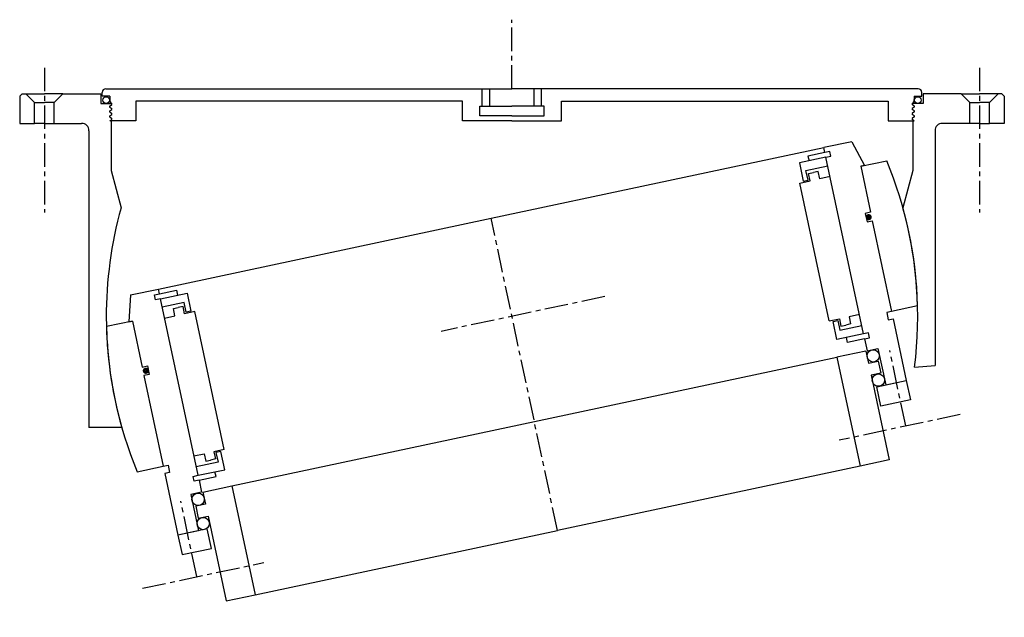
# Model space of a CAD drawing. Extents: x -199 to 199, y -122 to 120.
import ezdxf

# ---------------------------------------------------------------- set-up
doc = ezdxf.new("R2010")
doc.units = 0
doc.header["$LTSCALE"] = 0.3
doc.header["$MEASUREMENT"] = 0
doc.linetypes.add('CENTER', pattern=[50.8, 31.75, -6.35, 6.35, -6.35])
doc.layers.get('0').update_dxf_attribs({"linetype": 'CONTINUOUS'})
doc.layers.add('CENTER', color=9, linetype='CENTER')

# ---------------------------------------------------------------- blocks, each defined once
blk = doc.blocks.new('4S250Z-outer')
for p, q in [((-164.18, 92.01), (-12.01, 92.01)), ((-12.01, 85.01), (-12.01, 92.01)), ((-12.01, 92.01), (-9.01, 92.01)), ((-9.01, 85.01), (-9.01, 92.01)), ((-9.01, 92.01), (-0.01, 92.01)), ((8.99, 92.01), (-0.01, 92.01)), ((8.99, 85.01), (8.99, 92.01)), ((11.99, 92.01), (8.99, 92.01)), ((164.17, 92.01), (11.99, 92.01)), ((11.99, 85.01), (11.99, 92.01)), ((-198.01, 90), (-199.01, 89)), ((-199.01, 89), (-199.01, 78)), ((-198.01, 90), (-196.51, 90)), ((-196.51, 90), (-189.01, 90)), ((-193.01, 86.5), (-196.51, 90)), ((-181.51, 90), (-189.01, 90)), ((-185.01, 86.5), (-181.51, 90)), ((-181.51, 90), (-166.24, 90)), ((-166.24, 90), (-166.24, 86)), ((-165.68, 89.01), (-165.68, 90.51)), ((-162.61, 89.01), (-165.68, 89.01)), ((-162.62, 89.01), (-162.61, 89.01)), ((-162.62, 89.01), (-162.62, 87.61)), ((162.6, 89.01), (162.6, 87.61)), ((162.6, 89.01), (162.6, 89.01)), ((162.6, 89.01), (165.67, 89.01)), ((165.67, 89.01), (165.67, 90.51)), ((181.5, 90), (166.22, 90)), ((166.22, 90), (166.22, 86)), ((181.5, 90), (189, 90)), ((185, 86.5), (181.5, 90)), ((196.5, 90), (189, 90)), ((193, 86.5), (196.5, 90)), ((198, 90), (196.5, 90)), ((198, 90), (199, 89)), ((199, 89), (199, 78)), ((-193.01, 86.5), (-189.01, 86.5)), ((-193.01, 78), (-193.01, 86.5)), ((-185.01, 86.5), (-189.01, 86.5)), ((-185.01, 78), (-185.01, 86.5)), ((-166.24, 86), (-161.85, 86)), ((-162.62, 84.61), (-161.82, 84.01)), ((-162.62, 83.01), (-161.82, 83.61)), ((-162.61, 85.01), (-161.82, 85.61)), ((-161.82, 86.01), (-161.82, 86.01)), ((-20, 87.01), (-152, 87.01)), ((-152, 87.01), (-152, 79.01)), ((-20, 79.01), (-20, 87.01)), ((-13.01, 85.01), (-9.01, 85.01)), ((-13.01, 81.01), (-13.01, 85.01)), ((-9.01, 85.01), (-0.01, 85.01)), ((8.99, 85.01), (-0.01, 85.01)), ((12.99, 85.01), (8.99, 85.01)), ((12.99, 81.01), (12.99, 85.01)), ((19.99, 87.01), (151.99, 87.01)), ((19.99, 79.01), (19.99, 87.01)), ((151.99, 87.01), (151.99, 79.01)), ((161.8, 86.01), (161.8, 86.01)), ((162.6, 85.01), (161.8, 85.61)), ((162.6, 84.61), (161.8, 84.01)), ((162.6, 83.01), (161.8, 83.61)), ((166.22, 86), (161.84, 86)), ((185, 78), (185, 86.5)), ((185, 86.5), (189, 86.5)), ((193, 86.5), (189, 86.5)), ((193, 78), (193, 86.5)), ((-162.62, 82.61), (-161.82, 82.01)), ((-162.62, 81.01), (-161.82, 81.61)), ((-162.62, 80.61), (-161.82, 80.01)), ((-162.61, 79.01), (-161.82, 79.61)), ((-0.01, 81.01), (-13.01, 81.01)), ((-0.01, 81.01), (12.99, 81.01)), ((162.6, 82.61), (161.8, 82.01)), ((162.6, 81.01), (161.8, 81.61)), ((162.6, 80.61), (161.8, 80.01)), ((162.6, 79.01), (161.8, 79.61)), ((-199.01, 78), (-193.01, 78)), ((-189.01, 78), (-193.01, 78)), ((-189.01, 78), (-185.01, 78)), ((-185.01, 78), (-174.01, 78)), ((-152, 79.01), (-162.61, 79.01)), ((-162.01, 79.01), (-162.01, 59.01)), ((-0.01, 79.01), (-20, 79.01)), ((-0.01, 79.01), (19.99, 79.01)), ((151.99, 79.01), (162.6, 79.01)), ((162, 79.01), (162, 59.01)), ((185, 78), (174, 78)), ((189, 78), (185, 78)), ((189, 78), (193, 78)), ((199, 78), (193, 78)), ((-171.01, 75), (-171.01, -45)), ((171, 75), (171, -19.89)), ((-162.01, 59.01), (-158.03, 43.88)), ((162, 59.01), (158.02, 43.88)), ((162.71, -20.5), (171, -19.89)), ((-157.71, -45), (-171.01, -45))]:
    blk.add_line(p, q)
for centre in [(-164.04, 87.42), (164.03, 87.42)]:
    blk.add_circle(centre, 1.37)
for centre, radius, start, end in [((-164.18, 90.51), 1.5, 90, 180), ((164.17, 90.51), 1.5, 0, 90), ((-160.62, 87.61), 2, 180, 233.1301), ((160.6, 87.61), 2, 306.8699, 0), ((-162.47, 84.81), 0.25, 126.8699, 233.1301), ((-161.97, 85.81), 0.25, 306.8699, 53.7141), ((-161.97, 83.81), 0.25, 306.8699, 53.7141), ((161.95, 85.81), 0.25, 126.2859, 233.1301), ((161.95, 83.81), 0.25, 126.2859, 233.1301), ((162.45, 84.81), 0.25, 306.8699, 53.1301), ((-162.47, 82.81), 0.25, 126.8699, 233.1301), ((-162.47, 80.81), 0.25, 126.8699, 233.1301), ((-161.97, 81.81), 0.25, 306.8699, 53.7141), ((-161.97, 79.81), 0.25, 306.8699, 53.7141), ((161.95, 81.81), 0.25, 126.2859, 233.1301), ((161.95, 79.81), 0.25, 126.2859, 233.1301), ((162.45, 82.81), 0.25, 306.8699, 53.1301), ((162.45, 80.81), 0.25, 306.8699, 53.1301), ((-174.01, 75), 3, 0, 90), ((174, 75), 3, 90, 180), ((0, 0), 164, 164.4811, 195.9257), ((0, 0), 164, 352.8191, 15.5189)]:
    blk.add_arc(centre, radius, start, end)
at = {"layer": 'CENTER'}
for p, q in [((-0.01, 92.01), (-0.01, 119.92)), ((-189.01, 100.5), (-189.01, 42)), ((189, 100.5), (189, 42))]:
    blk.add_line(p, q, dxfattribs=at)
blk = doc.blocks.new('4S250Z-bearing')
for p, q in [((-149, 40.5), (-152, 30)), ((-149, 40.5), (-137.5, 40.5)), ((-137.5, 40.5), (0, 40.5)), ((-137.5, 38.5), (-137.5, 40.5)), ((0, 40.5), (137.51, 40.5)), ((149, 40.5), (137.5, 40.5)), ((137.5, 38.5), (137.5, 40.5)), ((149, 40.5), (152, 30)), ((-139.5, 38.5), (-137.5, 38.5)), ((-139.5, 36.5), (-139.5, 38.5)), ((-137.5, 36.5), (-139.5, 36.5)), ((-137.5, 38.5), (-130.5, 38.5)), ((-137.5, -36.5), (-137.5, 36.5)), ((-137.5, 36.5), (-126.5, 36.5)), ((-130.5, 38.5), (-130.5, 36.5)), ((-126.5, 36.5), (-126.5, 29)), ((137.5, 36.5), (126.5, 36.5)), ((126.5, 36.5), (126.5, 29)), ((137.5, 38.5), (130.5, 38.5)), ((130.5, 38.5), (130.5, 36.5)), ((139.5, 38.5), (137.5, 38.5)), ((137.5, -36.5), (137.5, 36.5)), ((137.5, 36.5), (139.5, 36.5)), ((139.5, 36.5), (139.5, 38.5)), ((-128.5, 33), (-137.5, 33)), ((-128.5, 29), (-128.5, 33)), ((128.5, 33), (137.5, 33)), ((128.5, 29), (128.5, 33)), ((-150.5, 30), (-161.23, 30)), ((-152, 30), (-150.5, 30)), ((-150.5, 30), (-150.5, 11)), ((-150.5, 30), (-150.5, 11)), ((-137.5, 28.5), (-133.25, 28.5)), ((-133.25, 31.5), (-131.25, 31.5)), ((-133.25, 28.5), (-133.25, 31.5)), ((-129.25, 31.5), (-131.25, 31.5)), ((-129.25, 28.5), (-129.25, 31.5)), ((-125, 28.5), (-129.25, 28.5)), ((-126.5, 29), (-128.5, 29)), ((-125, -28.5), (-125, 28.5)), ((125, -28.5), (125, 28.5)), ((125, 28.5), (129.25, 28.5)), ((126.5, 29), (128.5, 29)), ((129.25, 28.5), (129.25, 31.5)), ((129.25, 31.5), (131.25, 31.5)), ((133.25, 31.5), (131.25, 31.5)), ((133.25, 28.5), (133.25, 31.5)), ((137.5, 28.5), (133.25, 28.5)), ((150.5, 30), (161.23, 30)), ((150.5, 30), (150.5, 11)), ((150.5, 30), (150.5, 11)), ((152, 30), (150.5, 30)), ((-150.5, 11), (-148.3, 11)), ((-148.3, 11), (-148.3, 7.5)), ((150.5, 11), (148.3, 11)), ((148.3, 11), (148.3, 7.5)), ((-150.5, 7.5), (-150.5, -30)), ((-150.5, 7.5), (-150.5, -30)), ((-148.3, 7.5), (-150.5, 7.5)), ((148.3, 7.5), (150.5, 7.5)), ((150.5, 7.5), (150.5, -30)), ((150.5, 7.5), (150.5, -30)), ((-161.23, -30), (-150.5, -30)), ((-150.5, -30), (-148.5, -30)), ((-148.5, -30), (-148.5, -33)), ((-137.5, -28.5), (-133.25, -28.5)), ((-133.25, -28.5), (-133.25, -31.5)), ((-133.25, -31.5), (-131.25, -31.5)), ((-129.25, -31.5), (-131.25, -31.5)), ((-125, -28.5), (-129.25, -28.5)), ((-129.25, -28.5), (-129.25, -31.5)), ((-126.5, -29), (-128.5, -29)), ((-128.5, -29), (-128.5, -33)), ((-126.5, -36.5), (-126.5, -29)), ((125, -28.5), (129.25, -28.5)), ((126.5, -36.5), (126.5, -29)), ((126.5, -29), (128.5, -29)), ((128.5, -29), (128.5, -33)), ((129.25, -28.5), (129.25, -31.5)), ((129.25, -31.5), (131.25, -31.5)), ((133.25, -31.5), (131.25, -31.5)), ((137.5, -28.5), (133.25, -28.5)), ((133.25, -28.5), (133.25, -31.5)), ((150.5, -30), (148.5, -30)), ((148.5, -30), (148.5, -33)), ((161.23, -30), (150.5, -30)), ((-150.5, -33), (-150.5, -58.5)), ((-148.5, -33), (-150.5, -33)), ((-128.5, -33), (-137.5, -33)), ((128.5, -33), (137.5, -33)), ((148.5, -33), (150.5, -33)), ((150.5, -33), (150.5, -58.5)), ((-139.5, -36.5), (-137.5, -36.5)), ((-139.5, -38.5), (-139.5, -36.5)), ((-137.5, -38.5), (-139.5, -38.5)), ((-137.5, -36.5), (-126.5, -36.5)), ((-137.5, -38.5), (-130.5, -38.5)), ((-137.5, -38.5), (-137.5, -43.5)), ((-130.5, -38.5), (-130.5, -36.5)), ((137.5, -36.5), (126.5, -36.5)), ((130.5, -38.5), (130.5, -36.5)), ((137.5, -38.5), (130.5, -38.5)), ((139.5, -36.5), (137.5, -36.5)), ((137.5, -38.5), (137.5, -43.5)), ((137.5, -38.5), (139.5, -38.5)), ((139.5, -38.5), (139.5, -36.5)), ((-142, -43.5), (-142, -58.5)), ((-137.5, -43.5), (-142, -43.5)), ((-137, -43.5), (-125, -43.5)), ((-137, -43.5), (-137, -48.5)), ((-125, -43.5), (0, -43.5)), ((-125, -43.5), (-125, -88.5)), ((0, -43.5), (125, -43.5)), ((125, -43.5), (125, -88.5)), ((137, -43.5), (125, -43.5)), ((137, -43.5), (137, -48.5)), ((137.5, -43.5), (142, -43.5)), ((142, -43.5), (142, -58.5)), ((-141, -48.5), (-141, -53.5)), ((-137, -48.5), (-141, -48.5)), ((137, -48.5), (141, -48.5)), ((141, -48.5), (141, -53.5)), ((-141, -53.5), (-137, -53.5)), ((-137, -53.5), (-137, -88.5)), ((137, -53.5), (137, -88.5)), ((141, -53.5), (137, -53.5)), ((-150.5, -58.5), (-150.5, -66.5)), ((-142, -58.5), (-150.5, -58.5)), ((-138.35, -58.5), (-150.5, -58.5)), ((-138.35, -66.5), (-138.35, -58.5)), ((138.35, -66.5), (138.35, -58.5)), ((138.35, -58.5), (150.5, -58.5)), ((142, -58.5), (150.5, -58.5)), ((150.5, -58.5), (150.5, -66.5)), ((-150.5, -66.5), (-138.35, -66.5)), ((150.5, -66.5), (138.35, -66.5)), ((-137, -88.5), (-125, -88.5)), ((-125, -88.5), (0, -88.5)), ((125, -88.5), (0, -88.5)), ((137, -88.5), (125, -88.5))]:
    blk.add_line(p, q)
at = {"const_width": 1.2}
for points in [[(-150, 9.23, 1), (-148.7, 9.23, 1)], [(149.99, 9.23, -1), (148.69, 9.23, -1)]]:
    blk.add_lwpolyline(points, format="xyb", close=True, dxfattribs=at)
for centre in [(-139.5, -46), (139.5, -46), (-139.5, -56), (139.5, -56)]:
    blk.add_circle(centre, 2.5)
for start, end in [(169.4597, 190.5403), (349.4597, 10.5403)]:
    blk.add_arc((0, 0), 164, start, end)
at = {"layer": 'CENTER'}
for p, q in [((0, -88.5), (0, 40.5)), ((38.38, 0), (-29.29, 0)), ((-146.5, -76.43), (-146.5, -45.32)), ((146.5, -76.43), (146.5, -45.32)), ((-168.94, -76.5), (-118.88, -76.5)), ((168.94, -76.5), (118.88, -76.5))]:
    blk.add_line(p, q, dxfattribs=at)

msp = doc.modelspace()

# ---------------------------------------------------------------- block references
msp.add_blockref('4S250Z-outer', (0, 0))
at = {"rotation": 12}
msp.add_blockref('4S250Z-bearing', (0, 0), dxfattribs=at)

doc.saveas('drawing.dxf')
